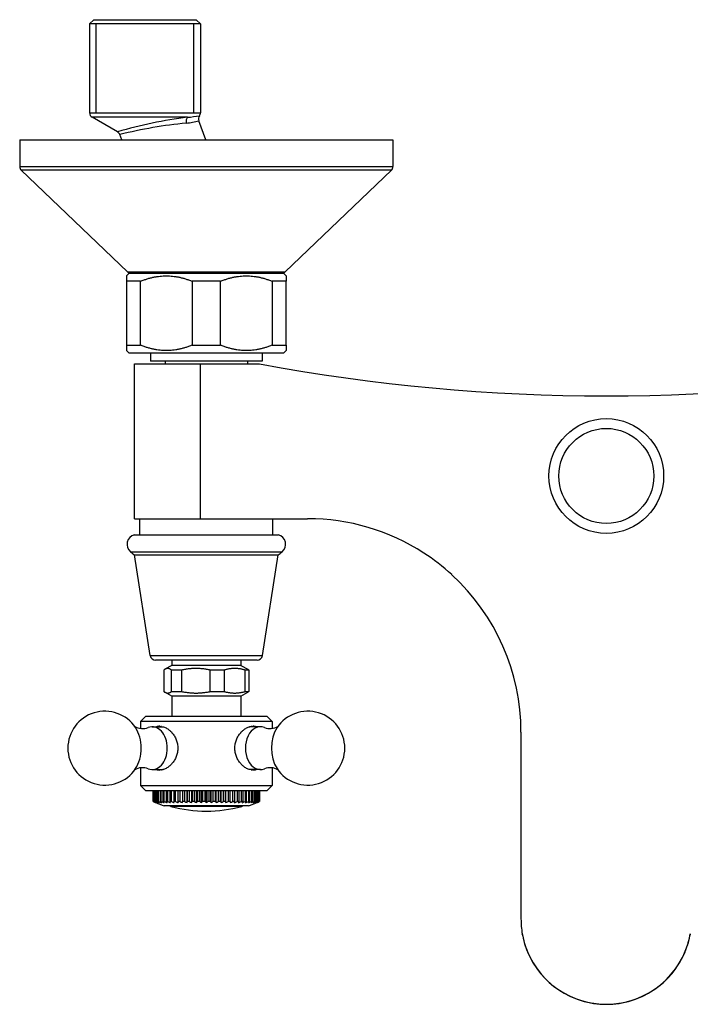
# Model space of a CAD drawing. Header units: millimetres. Extents: x -0.11 to 0.11, y -0.162 to 0.022.
import ezdxf

# ---------------------------------------------------------------- set-up
doc = ezdxf.new("R2010")
doc.units = ezdxf.units.MM
doc.layers.add('BLOCKS', color=3, linetype='Continuous')

msp = doc.modelspace()

# ---------------------------------------------------------------- linework, layer by layer
at = {"layer": 'BLOCKS'}
for p, q in [((-0.09609999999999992, 0.0225), (-0.09689999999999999, 0.02169999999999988)), ((-0.09609999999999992, 0.0225), (-0.07689999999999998, 0.0225)), ((-0.07689999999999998, 0.0225), (-0.07610000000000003, 0.02169999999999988)), ((-0.09689999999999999, 0.02169999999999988), (-0.09689999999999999, 0.005077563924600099)), ((-0.07609999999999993, 0.02169999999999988), (-0.09689999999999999, 0.02169999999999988)), ((-0.09567200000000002, 0.005077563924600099), (-0.09567200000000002, 0.02169999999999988)), ((-0.07732799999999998, 0.005077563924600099), (-0.07732799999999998, 0.02169999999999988)), ((-0.07610000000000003, 0.02169999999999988), (-0.07610000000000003, 0.005077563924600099)), ((-0.09689999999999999, 0.005077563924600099), (-0.07609999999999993, 0.005077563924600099)), ((-0.09166237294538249, 0.001478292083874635), (-0.0963997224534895, 0.004211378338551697)), ((-0.07851650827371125, 0.004211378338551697), (-0.0963997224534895, 0.004211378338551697)), ((-0.07508318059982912, 0), (-0.07640774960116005, 0.003570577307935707)), ((-0.11, 0), (-0.11, -0.005)), ((-0.11, 0), (-0.075, 0)), ((-0.09086843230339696, 0), (-0.09122452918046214, 0.0009599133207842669)), ((-0.075, 0), (-0.04, 0)), ((-0.04, 0), (-0.04, -0.005)), ((-0.11, -0.005), (-0.075, -0.005)), ((-0.075, -0.005), (-0.04, -0.005)), ((-0.075, -0.005723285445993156), (-0.1096905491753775, -0.005723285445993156)), ((-0.08978983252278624, -0.02472328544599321), (-0.1096905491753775, -0.005723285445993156)), ((-0.04030945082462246, -0.005723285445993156), (-0.075, -0.005723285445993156)), ((-0.06021016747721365, -0.02472328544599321), (-0.04030945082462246, -0.005723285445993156)), ((-0.08950000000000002, -0.025), (-0.08999999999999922, -0.02549999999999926)), ((-0.09, -0.02549999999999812), (-0.09, -0.02650000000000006)), ((-0.08978983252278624, -0.02472328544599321), (-0.075, -0.02472328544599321)), ((-0.08950000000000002, -0.025), (-0.06050000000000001, -0.025)), ((-0.075, -0.02472328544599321), (-0.06021016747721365, -0.02472328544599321)), ((-0.0604999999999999, -0.025), (-0.06000000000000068, -0.02549999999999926)), ((-0.06, -0.02549999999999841), (-0.06, -0.02650000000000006)), ((-0.08732182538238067, -0.02650000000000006), (-0.09, -0.02650000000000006)), ((-0.09, -0.02650000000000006), (-0.09, -0.03849999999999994)), ((-0.08732182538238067, -0.03849999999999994), (-0.08732182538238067, -0.02650000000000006)), ((-0.07232182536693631, -0.02650000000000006), (-0.07767817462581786, -0.02650000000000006)), ((-0.07767817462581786, -0.02650000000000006), (-0.07767817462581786, -0.03849999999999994)), ((-0.07232182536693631, -0.03849999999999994), (-0.07232182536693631, -0.02650000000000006)), ((-0.06, -0.02650000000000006), (-0.06267817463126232, -0.02650000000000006)), ((-0.06267817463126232, -0.02650000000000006), (-0.06267817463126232, -0.03849999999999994)), ((-0.06, -0.03849999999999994), (-0.06, -0.02650000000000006)), ((-0.09, -0.03849999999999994), (-0.08732182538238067, -0.03849999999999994)), ((-0.09, -0.03849999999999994), (-0.09, -0.03950000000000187)), ((-0.07767817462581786, -0.03849999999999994), (-0.07232182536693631, -0.03849999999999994)), ((-0.06267817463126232, -0.03849999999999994), (-0.06, -0.03849999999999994)), ((-0.06, -0.03849999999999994), (-0.06, -0.03950000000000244)), ((-0.08950000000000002, -0.04), (-0.08999999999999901, -0.03950000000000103)), ((-0.06050000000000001, -0.04), (-0.08950000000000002, -0.04)), ((-0.0855, -0.04), (-0.0855, -0.04150000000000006)), ((-0.0645, -0.04), (-0.0645, -0.04150000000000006)), ((-0.0604999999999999, -0.04), (-0.06000000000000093, -0.03950000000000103)), ((-0.08850000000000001, -0.04199999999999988), (-0.07607827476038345, -0.04199999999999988)), ((-0.08850000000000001, -0.07100000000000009), (-0.08850000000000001, -0.04199999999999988)), ((-0.0645, -0.04150000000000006), (-0.0855, -0.04150000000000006)), ((-0.08274999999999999, -0.04150000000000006), (-0.08274999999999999, -0.04199999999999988)), ((-0.07607827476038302, -0.04199999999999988), (-0.06500000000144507, -0.04199999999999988)), ((-0.07607827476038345, -0.07100000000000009), (-0.07607827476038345, -0.04199999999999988)), ((-0.06725000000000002, -0.04150000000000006), (-0.06725000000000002, -0.04199999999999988)), ((-0.08850000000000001, -0.07100000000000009), (-0.07607827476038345, -0.07100000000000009)), ((-0.08750000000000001, -0.07399976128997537), (-0.08750000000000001, -0.07100000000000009)), ((-0.07607827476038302, -0.07100000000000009), (-0.0559999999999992, -0.07100000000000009)), ((-0.0625, -0.07399904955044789), (-0.0625, -0.07100000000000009)), ((-0.0885414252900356, -0.07399979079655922), (-0.06150000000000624, -0.07399902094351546)), ((-0.0625, -0.07399904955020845), (-0.06149999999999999, -0.07399902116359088)), ((-0.08919542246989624, -0.07723131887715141), (-0.06080173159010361, -0.07723131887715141)), ((-0.08550551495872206, -0.09665643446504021), (-0.08850000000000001, -0.07775000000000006)), ((-0.08850000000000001, -0.07775000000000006), (-0.06149715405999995, -0.07775000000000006)), ((-0.06449448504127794, -0.09665643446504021), (-0.06149999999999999, -0.07775000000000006)), ((-0.08550551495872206, -0.09665643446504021), (-0.0644944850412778, -0.09665643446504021)), ((-0.06548217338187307, -0.0975), (-0.08451782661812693, -0.0975)), ((-0.08149999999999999, -0.0975), (-0.08149999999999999, -0.09850000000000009)), ((-0.06850000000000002, -0.0975), (-0.06850000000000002, -0.09850000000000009)), ((-0.08296496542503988, -0.09936602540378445), (-0.08296496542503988, -0.1033839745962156)), ((-0.08150000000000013, -0.09850000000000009), (-0.08276457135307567, -0.09923010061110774)), ((-0.08152392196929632, -0.1033839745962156), (-0.08152392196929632, -0.09936602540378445)), ((-0.07963016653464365, -0.09936602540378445), (-0.08152392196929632, -0.09936602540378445)), ((-0.06850000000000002, -0.09850000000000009), (-0.08149999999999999, -0.09850000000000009)), ((-0.07963016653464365, -0.09936602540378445), (-0.07963016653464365, -0.1033839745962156)), ((-0.07425211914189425, -0.1033839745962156), (-0.07425211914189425, -0.09936602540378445)), ((-0.07166520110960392, -0.09936602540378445), (-0.07425211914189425, -0.09936602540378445)), ((-0.07166520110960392, -0.09936602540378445), (-0.07166520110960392, -0.1033839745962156)), ((-0.06850000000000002, -0.09850000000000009), (-0.06723542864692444, -0.09923010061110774)), ((-0.06772819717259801, -0.1033839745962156), (-0.06772819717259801, -0.09936602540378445)), ((-0.06703503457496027, -0.09936602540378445), (-0.06772819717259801, -0.09936602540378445)), ((-0.06703503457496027, -0.09936602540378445), (-0.06703503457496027, -0.1033839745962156)), ((-0.08150000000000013, -0.10425), (-0.08276457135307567, -0.1035198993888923)), ((-0.08152392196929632, -0.1033839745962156), (-0.07963016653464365, -0.1033839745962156)), ((-0.08150000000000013, -0.10425), (-0.08150000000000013, -0.108)), ((-0.06850000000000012, -0.10425), (-0.08150000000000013, -0.10425)), ((-0.07425211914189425, -0.1033839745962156), (-0.07166520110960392, -0.1033839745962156)), ((-0.06850000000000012, -0.10425), (-0.06723542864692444, -0.1035198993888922)), ((-0.06850000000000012, -0.10425), (-0.06850000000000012, -0.108)), ((-0.06772819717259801, -0.1033839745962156), (-0.06703503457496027, -0.1033839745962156)), ((-0.08635000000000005, -0.108), (-0.08735000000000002, -0.1090000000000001)), ((-0.08635000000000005, -0.108), (-0.0636500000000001, -0.108)), ((-0.0636500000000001, -0.108), (-0.06265000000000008, -0.1090000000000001)), ((-0.08735000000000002, -0.1090000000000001), (-0.08735000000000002, -0.1103080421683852)), ((-0.06265000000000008, -0.1090000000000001), (-0.08735000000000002, -0.1090000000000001)), ((-0.08514698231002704, -0.11), (-0.08307315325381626, -0.11)), ((-0.06485301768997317, -0.11), (-0.06692684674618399, -0.11)), ((-0.06265000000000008, -0.1090000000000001), (-0.06265000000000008, -0.1103080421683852)), ((-0.01600000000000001, -0.1110000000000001), (-0.01600000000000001, -0.1460000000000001)), ((-0.08735000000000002, -0.1176919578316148), (-0.08735000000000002, -0.1210000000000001)), ((-0.08514698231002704, -0.118), (-0.08307315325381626, -0.118)), ((-0.06485301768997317, -0.118), (-0.06692684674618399, -0.118)), ((-0.06265000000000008, -0.1176919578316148), (-0.06265000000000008, -0.1210000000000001)), ((-0.08635000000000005, -0.122), (-0.08735000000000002, -0.1210000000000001)), ((-0.08735000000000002, -0.1210000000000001), (-0.06265000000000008, -0.1210000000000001)), ((-0.0636500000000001, -0.122), (-0.06265000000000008, -0.1210000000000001)), ((-0.0636500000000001, -0.122), (-0.08635000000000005, -0.122)), ((-0.08499595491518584, -0.122), (-0.08499595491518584, -0.1240000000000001)), ((-0.0849756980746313, -0.1240000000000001), (-0.0849756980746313, -0.122)), ((-0.0849207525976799, -0.122), (-0.0849207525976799, -0.1240000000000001)), ((-0.08485936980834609, -0.1240000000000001), (-0.08485936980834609, -0.122)), ((-0.08475123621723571, -0.122), (-0.08475123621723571, -0.1240000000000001)), ((-0.08464809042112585, -0.1240000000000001), (-0.08464809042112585, -0.122)), ((-0.08448701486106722, -0.122), (-0.08448701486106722, -0.1240000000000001)), ((-0.08434389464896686, -0.1240000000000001), (-0.08434389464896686, -0.122)), ((-0.08413142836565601, -0.122), (-0.08413142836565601, -0.1240000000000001)), ((-0.08394120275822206, -0.1240000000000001), (-0.08394120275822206, -0.122)), ((-0.0836827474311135, -0.122), (-0.0836827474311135, -0.1240000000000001)), ((-0.08344849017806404, -0.1240000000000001), (-0.08344849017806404, -0.122)), ((-0.08315433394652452, -0.122), (-0.08315433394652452, -0.1240000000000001)), ((-0.08288268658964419, -0.1240000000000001), (-0.08288268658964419, -0.122)), ((-0.08254736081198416, -0.122), (-0.08254736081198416, -0.1240000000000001)), ((-0.0822408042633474, -0.1240000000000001), (-0.0822408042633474, -0.122)), ((-0.08186770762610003, -0.122), (-0.08186770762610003, -0.1240000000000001)), ((-0.08152905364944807, -0.1240000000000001), (-0.08152905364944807, -0.122)), ((-0.08112195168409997, -0.122), (-0.08112195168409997, -0.1240000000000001)), ((-0.08075432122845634, -0.1240000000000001), (-0.08075432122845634, -0.122)), ((-0.08031730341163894, -0.122), (-0.08031730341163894, -0.1240000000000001)), ((-0.07992947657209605, -0.1240000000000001), (-0.07992947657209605, -0.122)), ((-0.07947826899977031, -0.122), (-0.07947826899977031, -0.1240000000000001)), ((-0.07905774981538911, -0.1240000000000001), (-0.07905774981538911, -0.122)), ((-0.07862443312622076, -0.1242107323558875), (-0.07862443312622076, -0.122)), ((-0.07857467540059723, -0.122), (-0.07857467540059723, -0.1240000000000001)), ((-0.0781415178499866, -0.1240000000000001), (-0.0781415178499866, -0.122)), ((-0.07774664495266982, -0.1242103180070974), (-0.07774664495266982, -0.122)), ((-0.07764221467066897, -0.122), (-0.07764221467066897, -0.1240000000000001)), ((-0.07719505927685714, -0.1240000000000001), (-0.07719505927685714, -0.122)), ((-0.07684229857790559, -0.1242098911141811), (-0.07684229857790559, -0.122)), ((-0.07668443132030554, -0.122), (-0.07668443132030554, -0.1240000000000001)), ((-0.07622751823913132, -0.1240000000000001), (-0.07622751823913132, -0.122)), ((-0.0759201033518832, -0.1242094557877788), (-0.0759201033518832, -0.122)), ((-0.07571054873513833, -0.122), (-0.07571054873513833, -0.1240000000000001)), ((-0.0752482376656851, -0.1240000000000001), (-0.0752482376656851, -0.122)), ((-0.07499447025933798, -0.1242047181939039), (-0.07499447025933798, -0.122)), ((-0.07474084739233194, -0.122), (-0.07474084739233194, -0.1240000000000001)), ((-0.07427806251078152, -0.1240000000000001), (-0.07427806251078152, -0.122)), ((-0.0740688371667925, -0.1242090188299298), (-0.0740688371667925, -0.122)), ((-0.07376225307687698, -0.122), (-0.07376225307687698, -0.1240000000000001)), ((-0.07330392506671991, -0.1240000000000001), (-0.07330392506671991, -0.122)), ((-0.07314664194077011, -0.1242090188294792), (-0.07314664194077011, -0.122)), ((-0.07279557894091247, -0.122), (-0.07279557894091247, -0.1240000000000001)), ((-0.0723461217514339, -0.1240000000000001), (-0.0723461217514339, -0.122)), ((-0.07224229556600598, -0.1242090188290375), (-0.07224229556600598, -0.122)), ((-0.07185013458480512, -0.122), (-0.07185013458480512, -0.1240000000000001)), ((-0.0714138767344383, -0.1240000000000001), (-0.0714138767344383, -0.122)), ((-0.07136450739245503, -0.1242090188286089), (-0.07136450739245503, -0.122)), ((-0.07093502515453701, -0.122), (-0.07093502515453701, -0.1240000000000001)), ((-0.07052173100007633, -0.1240000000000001), (-0.07052173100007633, -0.122)), ((-0.07006442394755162, -0.122), (-0.07006442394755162, -0.1240000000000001)), ((-0.06967221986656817, -0.1240000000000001), (-0.06967221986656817, -0.122)), ((-0.06922079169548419, -0.122), (-0.06922079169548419, -0.1240000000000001)), ((-0.06886839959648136, -0.1240000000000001), (-0.06886839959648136, -0.122)), ((-0.06844870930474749, -0.122), (-0.06844870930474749, -0.1240000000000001)), ((-0.06812362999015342, -0.1240000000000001), (-0.06812362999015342, -0.122)), ((-0.06773971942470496, -0.122), (-0.06773971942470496, -0.1240000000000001)), ((-0.0674450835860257, -0.1240000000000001), (-0.0674450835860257, -0.122)), ((-0.06710065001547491, -0.122), (-0.06710065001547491, -0.1240000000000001)), ((-0.06683929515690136, -0.1240000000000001), (-0.06683929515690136, -0.122)), ((-0.06655067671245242, -0.122), (-0.06655067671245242, -0.1240000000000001)), ((-0.06629981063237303, -0.1240000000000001), (-0.06629981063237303, -0.122)), ((-0.06605879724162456, -0.122), (-0.06605879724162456, -0.1240000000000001)), ((-0.06586857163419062, -0.1240000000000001), (-0.06586857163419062, -0.122)), ((-0.06565610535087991, -0.122), (-0.06565610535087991, -0.1240000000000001)), ((-0.06551298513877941, -0.1240000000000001), (-0.06551298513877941, -0.122)), ((-0.06535190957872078, -0.122), (-0.06535190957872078, -0.1240000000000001)), ((-0.06524876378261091, -0.1240000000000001), (-0.06524876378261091, -0.122)), ((-0.06514063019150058, -0.122), (-0.06514063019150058, -0.1240000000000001)), ((-0.06507924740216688, -0.1240000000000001), (-0.06507924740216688, -0.122)), ((-0.06502430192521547, -0.122), (-0.06502430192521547, -0.1240000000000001)), ((-0.0650040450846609, -0.1240000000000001), (-0.0650040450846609, -0.122)), ((-0.0849756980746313, -0.1240000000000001), (-0.08499595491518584, -0.1240000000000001)), ((-0.08485936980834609, -0.1240000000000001), (-0.0849207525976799, -0.1240000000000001)), ((-0.08464809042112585, -0.1240000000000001), (-0.08475123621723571, -0.1240000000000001)), ((-0.08434389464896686, -0.1240000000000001), (-0.08448701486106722, -0.1240000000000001)), ((-0.08394120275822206, -0.1240000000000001), (-0.08413142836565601, -0.1240000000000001)), ((-0.08344849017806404, -0.1240000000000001), (-0.0836827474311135, -0.1240000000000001)), ((-0.08288268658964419, -0.1240000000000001), (-0.08315433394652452, -0.1240000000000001)), ((-0.06711266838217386, -0.1248), (-0.08288733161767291, -0.1248)), ((-0.0822408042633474, -0.1240000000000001), (-0.08254736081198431, -0.1240000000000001)), ((-0.08152905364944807, -0.1240000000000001), (-0.08186770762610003, -0.1240000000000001)), ((-0.06836884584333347, -0.1249147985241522), (-0.08163115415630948, -0.1249147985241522)), ((-0.08075432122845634, -0.1240000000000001), (-0.08112195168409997, -0.1240000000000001)), ((-0.07992947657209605, -0.1240000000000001), (-0.08031730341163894, -0.1240000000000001)), ((-0.07947826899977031, -0.1242062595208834), (-0.07947826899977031, -0.1240000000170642)), ((-0.07905774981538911, -0.1240000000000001), (-0.07947826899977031, -0.1240000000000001)), ((-0.0781415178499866, -0.1240000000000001), (-0.07857467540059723, -0.1240000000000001)), ((-0.07719505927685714, -0.1240000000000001), (-0.0776422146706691, -0.1240000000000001)), ((-0.07622751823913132, -0.1240000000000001), (-0.07668443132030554, -0.1240000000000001)), ((-0.0752482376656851, -0.1240000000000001), (-0.07571054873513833, -0.1240000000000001)), ((-0.07427806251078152, -0.1240000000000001), (-0.07474084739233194, -0.1240000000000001)), ((-0.07330392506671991, -0.1240000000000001), (-0.07376225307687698, -0.1240000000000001)), ((-0.0723461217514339, -0.1240000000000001), (-0.07279557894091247, -0.1240000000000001)), ((-0.0714138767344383, -0.1240000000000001), (-0.07185013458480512, -0.1240000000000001)), ((-0.07052173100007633, -0.1240000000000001), (-0.07093502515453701, -0.1240000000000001)), ((-0.07052173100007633, -0.1240000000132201), (-0.07052173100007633, -0.1242090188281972)), ((-0.06967221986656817, -0.1240000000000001), (-0.07006442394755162, -0.1240000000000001)), ((-0.06886839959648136, -0.1240000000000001), (-0.06922079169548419, -0.1240000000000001)), ((-0.06812362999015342, -0.1240000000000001), (-0.06844870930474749, -0.1240000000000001)), ((-0.0674450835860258, -0.1240000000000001), (-0.06773971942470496, -0.1240000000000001)), ((-0.06683929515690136, -0.1240000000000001), (-0.06710065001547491, -0.1240000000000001)), ((-0.06629981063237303, -0.1240000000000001), (-0.06655067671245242, -0.1240000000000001)), ((-0.06586857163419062, -0.1240000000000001), (-0.06605879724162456, -0.1240000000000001)), ((-0.06551298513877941, -0.1240000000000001), (-0.06565610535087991, -0.1240000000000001)), ((-0.06524876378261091, -0.1240000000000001), (-0.06535190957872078, -0.1240000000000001)), ((-0.06507924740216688, -0.1240000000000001), (-0.0651406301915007, -0.1240000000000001)), ((-0.0650040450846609, -0.1240000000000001), (-0.06502430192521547, -0.1240000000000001)), ((-0.01571240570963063, -0.1490123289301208), (-0.01575286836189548, -0.1488012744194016)), ((0.01575286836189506, -0.1488012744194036), (0.0157124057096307, -0.1490123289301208)), ((0, -0.1619985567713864), (0, -0.1619997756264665))]:
    msp.add_line(p, q, dxfattribs=at)
for radius in [0.01075, 0.008913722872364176]:
    msp.add_circle((-1.446457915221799e-08, -0.06299999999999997), radius, dxfattribs=at)
for centre, radius, start, end in [((-0.09589999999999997, 0.005077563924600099), 0.001, 180, 240.018360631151), ((-0.06885935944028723, -0.07522019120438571), 0.0800164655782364, 96.93189840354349, 106.5575941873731), ((-0.08068018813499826, 0.02988779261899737), 0.02576741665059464, 274.81677589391, 279.8208447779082), ((-0.07546514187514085, 0.003917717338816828), 0.001004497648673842, 144.7139721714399, 200.2175536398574), ((-0.0770999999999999, 0.005077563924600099), 0.001, 324.5782966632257, 0), ((-0.07135255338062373, -0.07712938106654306), 0.08057811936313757, 95.26901737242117, 104.277444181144), ((-0.08054767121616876, 0.01838876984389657), 0.01538563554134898, 276.7015129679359, 285.6093540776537), ((-0.09216799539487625, 0.0006071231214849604), 0.001007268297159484, 20.502271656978, 59.86931812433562), ((-0.109, -0.005), 0.001, 180, 226.3264034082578), ((-0.04100000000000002, -0.005), 0.001, 313.6735965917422, 0), ((-0.08909928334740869, -0.02400000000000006), 0.001, 226.3264034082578, 270), ((-0.06090071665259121, -0.02400000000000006), 0.001, 270, 313.6735965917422), ((0, 0.3070833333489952), 0.3550833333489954, 259.4522080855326, 280.5477919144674), ((-0.05600002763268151, -0.1110000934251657), 0.04000009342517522, 57.04640536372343, 89.99996041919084), ((-0.08801357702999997, -0.07579505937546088), 0.00186, 105.1601376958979, 230.5502845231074), ((-0.06198357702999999, -0.07579505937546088), 0.00186, 309.4497154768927, 74.93067062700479), ((-0.08341348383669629, -0.07020471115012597), 0.009099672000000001, 230.5502845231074, 236.0148531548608), ((-0.06658367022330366, -0.07020471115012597), 0.009099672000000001, 303.9851468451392, 309.4497154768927), ((-0.05599930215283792, -0.110999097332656), 0.03999886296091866, 47.53823636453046, 57.04650122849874), ((-0.05600000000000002, -0.1110000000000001), 0.03999999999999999, 47.46553405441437, 47.53837177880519), ((-0.0559999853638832, -0.1109999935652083), 0.03999998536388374, 359.9999907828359, 47.4655432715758), ((-0.08451782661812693, -0.09650000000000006), 0.001, 188.9999999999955, 270), ((-0.06548217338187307, -0.09650000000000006), 0.001, 270, 351.0000000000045), ((-0.09403885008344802, -0.1140000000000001), 0.006925, 33.67556700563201, 326.324432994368), ((-0.05596114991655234, -0.1140000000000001), 0.006924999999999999, 213.675567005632, 146.324432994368), ((-0.08694626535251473, -0.1073845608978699), 0.002951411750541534, 239.7615774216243, 290.9494781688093), ((-0.08373994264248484, -0.111785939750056), 0.001885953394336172, 89.78205458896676, 108.7430370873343), ((-0.06626005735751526, -0.1117859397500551), 0.001885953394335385, 71.25696291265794, 90.21794541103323), ((-0.06305346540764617, -0.1073877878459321), 0.002948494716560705, 249.0232152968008, 300.2664067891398), ((-0.08694653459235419, -0.120612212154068), 0.002948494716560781, 69.02321529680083, 120.2664067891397), ((-0.08373994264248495, -0.1162140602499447), 0.001885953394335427, 251.2569629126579, 270.2179454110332), ((-0.0662600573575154, -0.1162140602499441), 0.001885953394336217, 269.7820545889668, 288.7430370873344), ((-0.06305373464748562, -0.12061543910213), 0.002951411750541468, 59.76157742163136, 110.9494781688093), ((-0.0750000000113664, -0.10078125), 0.02528063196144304, 247.9273623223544, 251.820736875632), ((-0.0750000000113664, -0.10078125), 0.0248808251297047, 248.9390307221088, 250.3489502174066), ((-0.0814999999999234, -0.1244323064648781), 0.0004999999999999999, 227.3399331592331, 254.7929265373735), ((-0.07499999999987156, -0.1006226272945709), 0.02518098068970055, 254.7316738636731, 285.2683261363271), ((-0.06849999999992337, -0.1244323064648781), 0.0005, 285.2070734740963, 312.6600668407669), ((-0.0750000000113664, -0.10078125), 0.02528063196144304, 288.1792631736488, 292.0726377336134), ((-0.0750000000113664, -0.10078125), 0.0248808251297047, 289.7427386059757, 291.0609693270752), ((2.404296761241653e-05, -0.1459978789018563), 0.01602404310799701, 180.0075842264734, 190.0757091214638), ((0, -0.1460000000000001), 0.016, 190.0832933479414, 202.0447638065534), ((0, -0.1460000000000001), 0.01599855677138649, 190.8528639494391, 270), ((0, -0.1460000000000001), 0.01599855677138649, 270, 349.147136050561), ((0, -0.1460000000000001), 0.016, 337.9867835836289, 349.9167066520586), ((0.005999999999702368, -0.1435000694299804), 0.02249974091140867, 202.2107396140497, 202.6195334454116), ((-1.446472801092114e-08, -0.1460000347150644), 0.01599974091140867, 202.6195334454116, 270.0000517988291), ((-1.446472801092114e-08, -0.1460000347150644), 0.01599974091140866, 270.0000517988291, 337.3798035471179), ((-0.006000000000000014, -0.1435000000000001), 0.02249974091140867, 337.3798035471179, 337.811530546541)]:
    msp.add_arc(centre, radius, start, end, dxfattribs=at)
for centre, major_axis, ratio, start_param, end_param in [((-0.078113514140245, 0.003345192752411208), (-0.0001492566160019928, 0.000988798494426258), 0.6734432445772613, 0.4112232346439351, 1.710200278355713), ((-0.0911573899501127, -0.1140000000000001), (0, 0.005599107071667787), 0.7071067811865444, 4.71238898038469, 5.468084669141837), ((-0.08514698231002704, -0.1140000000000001), (0, 0.003999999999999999), 0.7071067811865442, 4.71238898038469, 6.549368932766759), ((-0.08302566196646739, -0.1140000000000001), (0, 0.004099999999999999), 0.7071067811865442, 0.1210360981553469, 0.2213144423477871), ((-0.06485301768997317, -0.1140000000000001), (0, 0.003999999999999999), 0.7071067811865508, 6.017001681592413, 9.690961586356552), ((-0.06697433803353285, -0.1140000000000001), (0, 0.004099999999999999), 0.7071067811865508, 6.061870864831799, 6.162149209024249), ((-0.05884261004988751, -0.1140000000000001), (0, 0.005599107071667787), 0.707106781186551, 0.8151006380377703, 2.326492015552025), ((-0.0911573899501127, -0.1140000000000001), (0, 0.005599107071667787), 0.7071067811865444, 3.956693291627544, 4.71238898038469), ((-0.08514698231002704, -0.1140000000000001), (0, 0.003999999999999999), 0.7071067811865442, 2.87540902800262, 4.71238898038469), ((-0.08302566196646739, -0.1140000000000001), (0, 0.004099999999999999), 0.7071067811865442, 2.920278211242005, 3.020556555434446), ((-0.06697433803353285, -0.1140000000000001), (0, 0.004099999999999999), 0.7071067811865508, 3.26262875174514, 3.36290709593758), ((-0.07735091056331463, -0.10078125), (-2.367601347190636e-18, 0.02483498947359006), 0.8674881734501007, 2.778832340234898, 2.803343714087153), ((-0.07693775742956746, -0.10078125), (2.051807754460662e-18, 0.02483498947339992), 0.9120703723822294, 2.778832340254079, 2.803343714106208), ((-0.07765611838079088, -0.10078125), (-2.575687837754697e-18, 0.02485046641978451), 0.8202720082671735, 2.777195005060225, 2.80157765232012), ((-0.07650594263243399, -0.10078125), (1.657164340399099e-18, 0.02483498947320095), 0.9478688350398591, 2.778832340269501, 2.803343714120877), ((-0.07792849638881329, -0.10078125), (-2.703940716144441e-18, 0.02486574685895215), 0.7666725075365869, 2.775587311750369, 2.799844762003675), ((-0.0760596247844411, -0.10078125), (1.198837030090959e-18, 0.0248349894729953), 0.9745388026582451, 2.77883234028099, 2.803343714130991), ((-0.07825715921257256, -0.10078125), (-2.746063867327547e-18, 0.02486574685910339), 0.7000500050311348, 2.775587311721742, 2.799844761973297), ((-0.07560310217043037, -0.10078125), (6.944390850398e-19, 0.02483498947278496), 0.9918234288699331, 2.778832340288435, 2.803343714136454), ((-0.0785544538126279, -0.10078125), (-2.682657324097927e-18, 0.0248657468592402), 0.6266856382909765, 2.775587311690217, 2.799844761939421), ((-0.07880977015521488, -0.10078125), (-2.516329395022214e-18, 0.02486744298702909), 0.5472859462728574, 2.775409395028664, 2.800127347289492), ((-0.07446041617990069, -0.10078125), (-6.969434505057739e-19, 0.0249245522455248), 0.9918234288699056, 2.769480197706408, 2.793710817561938), ((-0.07903512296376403, -0.10078125), (-2.253126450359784e-18, 0.02486754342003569), 0.4626155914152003, 2.775398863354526, 2.800088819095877), ((-0.0740517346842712, -0.10078125), (-1.20315166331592e-18, 0.02492437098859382), 0.9745388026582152, 2.769498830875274, 2.793700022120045), ((-0.0792216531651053, -0.10078125), (-1.903333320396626e-18, 0.02486762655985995), 0.3734899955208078, 2.775390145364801, 2.800047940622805), ((-0.07365198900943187, -0.10078125), (-1.663116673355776e-18, 0.02492419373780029), 0.9478688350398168, 2.769517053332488, 2.793684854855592), ((-0.07936758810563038, -0.10078125), (-1.480392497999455e-18, 0.0248676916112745), 0.2807674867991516, 2.775383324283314, 2.800005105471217), ((-0.07326504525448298, -0.10078125), (-2.059163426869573e-18, 0.02492402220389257), 0.9120703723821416, 2.76953468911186, 2.793665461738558), ((-0.0794715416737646, -0.10078125), (-1.000557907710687e-18, 0.02486773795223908), 0.185341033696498, 2.775378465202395, 2.799960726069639), ((-0.07289465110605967, -0.10078125), (-2.376073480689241e-18, 0.02492385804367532), 0.8674881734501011, 2.769551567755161, 2.793642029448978), ((-0.07953252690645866, -0.10078125), (-4.822702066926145e-19, 0.02486776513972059), 0.08812964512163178, 2.775375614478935, 2.799915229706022), ((-0.07253060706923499, -0.10078125), (-2.581781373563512e-18, 0.02490925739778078), 0.8202720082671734, 2.771056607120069, 2.794641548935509), ((-0.07217378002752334, -0.10078125), (-2.707060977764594e-18, 0.0248944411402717), 0.7666725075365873, 2.772591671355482, 2.796822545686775), ((-0.07936677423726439, -0.10078125), (4.82849540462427e-19, 0.0248976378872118), 0.08812964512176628, 3.48672011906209, 3.510925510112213), ((-0.07185602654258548, -0.10078125), (-2.749217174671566e-18, 0.0248943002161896), 0.7000500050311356, 2.77260631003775, 2.796789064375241), ((-0.07930802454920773, -0.10078125), (1.001759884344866e-18, 0.02489761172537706), 0.1853410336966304, 3.486766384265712, 3.510922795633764), ((-0.07156850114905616, -0.10078125), (-2.685724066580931e-18, 0.02489417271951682), 0.6266856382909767, 2.772619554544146, 2.796752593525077), ((-0.07920788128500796, -0.10078125), (1.482171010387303e-18, 0.02489756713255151), 0.2807674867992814, 3.486812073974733, 3.510918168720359), ((-0.07131400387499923, -0.10078125), (-2.519022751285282e-18, 0.02489405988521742), 0.5472859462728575, 2.772631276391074, 2.796713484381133), ((-0.07906729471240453, -0.10078125), (1.905620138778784e-18, 0.02489750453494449), 0.3734899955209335, 3.486856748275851, 3.51091167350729), ((-0.07109501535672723, -0.10078125), (-2.255520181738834e-18, 0.02489396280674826), 0.4626155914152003, 2.772641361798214, 2.796161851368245), ((-0.07889629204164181, -0.10078125), (2.255677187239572e-18, 0.02489569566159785), 0.4626155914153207, 3.487216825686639, 3.510723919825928), ((-0.07092318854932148, -0.10078125), (-1.905481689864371e-18, 0.0248956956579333), 0.3734899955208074, 2.772461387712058, 2.796478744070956), ((-0.07867824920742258, -0.10078125), (2.519188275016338e-18, 0.02489569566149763), 0.5472859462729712, 3.486706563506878, 3.510723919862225), ((-0.0707819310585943, -0.10078125), (-1.482059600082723e-18, 0.02489569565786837), 0.2807674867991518, 2.77246138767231, 2.796478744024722), ((-0.078424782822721, -0.10078125), (2.685888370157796e-18, 0.02489569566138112), 0.6266856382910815, 3.486706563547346, 3.51072391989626), ((-0.0706812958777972, -0.10078125), (-1.001682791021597e-18, 0.02489569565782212), 0.1853410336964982, 2.772461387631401, 2.796478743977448), ((-0.07813833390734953, -0.10078125), (2.749371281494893e-18, 0.02489569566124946), 0.7000500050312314, 3.486706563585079, 3.510723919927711), ((-0.07062225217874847, -0.10078125), (-4.82811874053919e-19, 0.02489569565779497), 0.08812964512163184, 2.772461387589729, 2.796478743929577), ((-0.07782166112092, -0.10078125), (2.707197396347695e-18, 0.0248956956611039), 0.7666725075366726, 3.486706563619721, 3.510723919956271), ((-0.07746577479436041, -0.10078125), (2.581894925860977e-18, 0.02491035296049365), 0.820272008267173, 3.488339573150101, 3.512241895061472), ((-0.07709160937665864, -0.10078125), (2.376519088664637e-18, 0.02492853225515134), 0.8674881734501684, 3.489226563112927, 3.514113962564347), ((-0.0704564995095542, -0.10078125), (4.822310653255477e-19, 0.02486574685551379), 0.08812964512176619, 3.482189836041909, 3.507597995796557), ((-0.07051777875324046, -0.10078125), (1.00047779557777e-18, 0.02486574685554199), 0.1853410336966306, 3.482189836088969, 3.50759799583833), ((-0.07672402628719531, -0.10078125), (2.059536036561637e-18, 0.02492853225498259), 0.912070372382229, 3.489226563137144, 3.514113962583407), ((-0.07062222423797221, -0.10078125), (1.480276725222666e-18, 0.02486574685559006), 0.2807674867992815, 3.482189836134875, 3.507597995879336), ((-0.07633983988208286, -0.10078125), (1.663406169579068e-18, 0.02492853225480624), 0.9478688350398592, 3.489226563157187, 3.514113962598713), ((-0.07076883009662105, -0.10078125), (1.90318945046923e-18, 0.02486574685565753), 0.373489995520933, 3.482189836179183, 3.507597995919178), ((-0.07594275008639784, -0.10078125), (1.203352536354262e-18, 0.02492853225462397), 0.9745388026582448, 3.489226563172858, 3.514113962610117), ((-0.07095618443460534, -0.10078125), (2.252963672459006e-18, 0.02486574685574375), 0.4626155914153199, 3.483340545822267, 3.507597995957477), ((-0.07553940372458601, -0.10078125), (6.969501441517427e-19, 0.02492479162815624), 0.9918234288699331, 3.489939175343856, 3.513729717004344), ((-0.07116397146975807, -0.10078125), (2.515746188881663e-18, 0.02486167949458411), 0.5472859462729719, 3.484016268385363, 3.507170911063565), ((-0.07144554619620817, -0.10078125), (2.682657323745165e-18, 0.02486574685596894), 0.6266856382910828, 3.483340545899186, 3.50759799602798), ((-0.07439689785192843, -0.10078125), (-6.944390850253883e-19, 0.02483498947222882), 0.9918234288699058, 3.479841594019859, 3.504352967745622), ((-0.07174284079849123, -0.10078125), (2.746063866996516e-18, 0.02486574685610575), 0.7000500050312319, 3.48334054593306, 3.507597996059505), ((-0.07394037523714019, -0.10078125), (-1.198837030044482e-18, 0.02483498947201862), 0.974538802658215, 3.479841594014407, 3.504352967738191), ((-0.0720715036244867, -0.10078125), (2.703940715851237e-18, 0.02486574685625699), 0.7666725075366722, 3.483340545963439, 3.507597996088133), ((-0.07349405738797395, -0.10078125), (-1.65716434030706e-18, 0.02483498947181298), 0.9478688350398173, 3.479841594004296, 3.504352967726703), ((-0.07234388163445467, -0.10078125), (2.57568783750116e-18, 0.02485046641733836), 0.8202720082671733, 3.481607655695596, 3.50599030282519), ((-0.07306224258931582, -0.10078125), (-2.051807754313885e-18, 0.02483498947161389), 0.9120703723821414, 3.479841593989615, 3.504352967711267), ((-0.07264908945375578, -0.10078125), (2.367601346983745e-18, 0.02483498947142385), 0.8674881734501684, 3.479841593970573, 3.504352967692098)]:
    msp.add_ellipse(centre, major_axis=major_axis, ratio=ratio, start_param=start_param, end_param=end_param, dxfattribs=at)
for points, weights in [([(-0.08732182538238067, -0.02649999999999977), (-0.08250000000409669, -0.02456250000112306), (-0.07767817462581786, -0.02649999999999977)], [1.435483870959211, 1.531182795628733, 1.435483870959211]), ([(-0.07232182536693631, -0.02650000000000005), (-0.06749999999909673, -0.02456250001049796), (-0.06267817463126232, -0.02650000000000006)], [1.435483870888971, 1.531182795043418, 1.43548387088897]), ([(-0.07767817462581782, -0.03849999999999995), (-0.08250000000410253, -0.04043749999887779), (-0.08732182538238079, -0.03849999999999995)], [1.449596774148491, 1.546236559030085, 1.449596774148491]), ([(-0.06267817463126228, -0.03849999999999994), (-0.06749999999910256, -0.0404374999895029), (-0.07232182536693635, -0.03849999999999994)], [1.449596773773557, 1.546236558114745, 1.449596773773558]), ([(-0.08152392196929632, -0.09936602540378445), (-0.0822444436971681, -0.0988067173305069), (-0.08296496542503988, -0.09936602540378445)], [1, 1.066666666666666, 1]), ([(-0.07425211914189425, -0.09936602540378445), (-0.076941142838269, -0.09880671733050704), (-0.07963016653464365, -0.09936602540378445)], [1, 1.066666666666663, 1]), ([(-0.06772819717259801, -0.09936602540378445), (-0.06969669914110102, -0.09880671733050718), (-0.07166520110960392, -0.09936602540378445)], [1, 1.066666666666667, 1]), ([(-0.06723542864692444, -0.09923010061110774), (-0.06713672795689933, -0.099287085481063), (-0.06703503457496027, -0.09936602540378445)], [1.015423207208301, 1.008899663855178, 1]), ([(-0.08296496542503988, -0.1033839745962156), (-0.0822444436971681, -0.103943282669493), (-0.08152392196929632, -0.1033839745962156)], [1, 1.066666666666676, 1]), ([(-0.07963016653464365, -0.1033839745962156), (-0.07694114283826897, -0.1039432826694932), (-0.07425211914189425, -0.1033839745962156)], [1, 1.06666666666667, 1]), ([(-0.07166520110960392, -0.1033839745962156), (-0.06969669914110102, -0.1039432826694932), (-0.06772819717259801, -0.1033839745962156)], [1, 1.06666666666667, 1]), ([(-0.06703503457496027, -0.1033839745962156), (-0.06713672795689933, -0.1034629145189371), (-0.06723542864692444, -0.1035198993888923)], [1, 1.008899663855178, 1.015423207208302])]:
    msp.add_rational_spline(points, weights, degree=2, dxfattribs=at)
for points, knots in [([(-0.08373276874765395, -0.1099), (-0.08354928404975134, -0.1099), (-0.08335403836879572, -0.1099250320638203), (-0.08295415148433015, -0.1100297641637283), (-0.08274952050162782, -0.1101094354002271), (-0.08234690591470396, -0.1103192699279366), (-0.08214861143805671, -0.1104495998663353), (-0.0817738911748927, -0.1107499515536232), (-0.08159751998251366, -0.1109199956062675), (-0.08127989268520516, -0.1112818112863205), (-0.08112746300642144, -0.1114862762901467), (-0.08085428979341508, -0.1119320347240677), (-0.08073358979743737, -0.1121733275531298), (-0.08053747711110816, -0.1126777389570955), (-0.08046196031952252, -0.112941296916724), (-0.08036237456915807, -0.1134726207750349), (-0.08033835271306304, -0.1137403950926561), (-0.08033835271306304, -0.1140000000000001), (-0.08033835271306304, -0.1142596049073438), (-0.08036237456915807, -0.1145273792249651), (-0.08046196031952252, -0.1150587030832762), (-0.08053747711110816, -0.1153222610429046), (-0.08073358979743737, -0.1158266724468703), (-0.08085428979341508, -0.1160679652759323), (-0.08112746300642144, -0.1165137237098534), (-0.08127989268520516, -0.1167181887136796), (-0.08159751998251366, -0.1170800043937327), (-0.0817738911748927, -0.1172500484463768), (-0.08214861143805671, -0.1175504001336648), (-0.08234690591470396, -0.1176807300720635), (-0.08274952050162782, -0.1178905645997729), (-0.08295415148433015, -0.1179702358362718), (-0.08335403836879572, -0.1180749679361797), (-0.08354928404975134, -0.1181), (-0.08373276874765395, -0.1181)], [18.6872924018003, 18.6872924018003, 18.6872924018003, 18.6872924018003, 19.4657520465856, 19.4657520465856, 20.2442116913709, 20.2442116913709, 21.0226713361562, 21.0226713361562, 21.8011309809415, 21.8011309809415, 22.57994570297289, 22.57994570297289, 23.35876042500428, 23.35876042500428, 24.13757514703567, 24.13757514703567, 24.91638986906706, 24.91638986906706, 24.91638986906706, 25.69520459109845, 25.69520459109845, 26.47401931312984, 26.47401931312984, 27.25283403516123, 27.25283403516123, 28.03164875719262, 28.03164875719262, 28.81010840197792, 28.81010840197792, 29.58856804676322, 29.58856804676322, 30.36702769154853, 30.36702769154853, 31.14548733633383, 31.14548733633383, 31.14548733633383, 31.14548733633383]), ([(-0.06626723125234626, -0.1181), (-0.06645071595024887, -0.1181), (-0.0666459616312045, -0.1180749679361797), (-0.06704584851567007, -0.1179702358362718), (-0.06725047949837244, -0.1178905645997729), (-0.0676530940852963, -0.1176807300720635), (-0.0678513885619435, -0.1175504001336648), (-0.06822610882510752, -0.1172500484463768), (-0.0684024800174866, -0.1170800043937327), (-0.06872010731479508, -0.1167181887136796), (-0.06887253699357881, -0.1165137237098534), (-0.06914571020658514, -0.1160679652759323), (-0.06926641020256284, -0.1158266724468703), (-0.06946252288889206, -0.1153222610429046), (-0.06953803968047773, -0.1150587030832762), (-0.06963762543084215, -0.1145273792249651), (-0.0696616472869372, -0.1142596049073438), (-0.0696616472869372, -0.1137403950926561), (-0.06963762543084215, -0.1134726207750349), (-0.06953803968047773, -0.112941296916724), (-0.06946252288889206, -0.1126777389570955), (-0.06926641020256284, -0.1121733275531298), (-0.06914571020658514, -0.1119320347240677), (-0.06887253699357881, -0.1114862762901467), (-0.06872010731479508, -0.1112818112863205), (-0.0684024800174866, -0.1109199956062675), (-0.06822610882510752, -0.1107499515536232), (-0.0678513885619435, -0.1104495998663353), (-0.0676530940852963, -0.1103192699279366), (-0.06725047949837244, -0.1101094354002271), (-0.06704584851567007, -0.1100297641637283), (-0.0666459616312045, -0.1099250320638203), (-0.06645071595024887, -0.1099), (-0.06626723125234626, -0.1099)], [6.229097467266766, 6.229097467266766, 6.229097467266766, 6.229097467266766, 7.007557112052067, 7.007557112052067, 7.78601675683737, 7.78601675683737, 8.56447640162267, 8.56447640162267, 9.342936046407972, 9.342936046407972, 10.12175076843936, 10.12175076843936, 10.90056549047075, 10.90056549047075, 11.67938021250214, 11.67938021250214, 12.45819493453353, 12.45819493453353, 13.23700965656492, 13.23700965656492, 14.01582437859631, 14.01582437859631, 14.7946391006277, 14.7946391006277, 15.57345382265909, 15.57345382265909, 16.35191346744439, 16.35191346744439, 17.13037311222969, 17.13037311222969, 17.90883275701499, 17.90883275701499, 18.6872924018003, 18.6872924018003, 18.6872924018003, 18.6872924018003])]:
    msp.add_open_spline(points, degree=3, knots=knots, dxfattribs=at)

doc.saveas('drawing.dxf')
